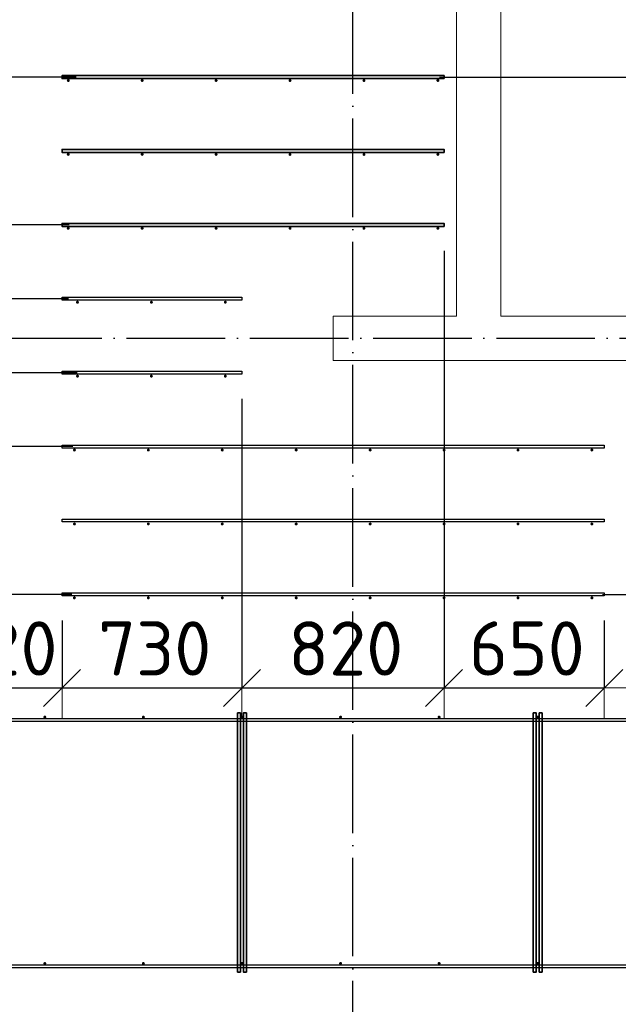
# Model space of a CAD drawing. Header units: millimetres. Extents: x -3725 to 93325, y -74170 to 82591.
# Tile 110 of 140: x 67048 to 69477, y 50636 to 54633. Entities that reach past the tile are written whole.
import ezdxf

# ---------------------------------------------------------------- set-up
doc = ezdxf.new("R2010")
doc.units = ezdxf.units.MM
doc.header["$PDMODE"] = 65
for name, pattern in [('______11', [500, 400, -50, 0, -50]), ('______3', [500, 400, -100]), ('______5', [1100, 800, -100, 100, -100])]:
    doc.linetypes.add(name, pattern=pattern)
for name, color, linetype, lineweight in [('Арм.стержн. Доп. арматура', 180, 'Continuous', 35), ('Балка_ общее', 7, '______3', 13), ('Размерная линия_ общее', 7, 'Continuous', 13), ('Стена_ общее', 7, 'Continuous', 35)]:
    doc.layers.add(name, color=color, linetype=linetype, lineweight=lineweight)
doc.layers.add('Арм.стержн. Фиксатор', color=7, linetype='Continuous', lineweight=35, true_color=0x501e0f)
doc.layers.add('Осевая линия_ общее', color=7, linetype='______5', lineweight=13, true_color=0xa0a0a0)
doc.styles.add('ISOCPEUR', font='ISOCPEUR')
doc.dimstyles.new('DIMSTYLE_3', dxfattribs={"dimtxt": 220, "dimasz": 250, "dimexe": 0, "dimexo": 0, "dimgap": 110, "dimtad": 2, "dimdec": 0, "dimrnd": 5, "dimzin": 12, "dimdsep": 46, "dimtxsty": 'ISOCPEUR', "dimblk1": 'ALL_ML_STRICH', "dimblk2": 'ALL_ML_STRICH', "dimsah": 1, "dimcen": 0, "dimclrd": 7, "dimclre": 256, "dimclrt": 7, "dimadec": 0, "dimazin": 0, "dimtfac": 1, "dimtdec": 0, "dimtix": 1, "dimtmove": 2, "dimatfit": 3, "dimfxl": 0, "dimtzin": 0, "dimlwd": 0, "dimlwe": -3, "dimarcsym": 0})
doc.dimstyles.new('DIMSTYLE_5', dxfattribs={"dimtxt": 220, "dimasz": 250, "dimexe": 0, "dimexo": 0, "dimgap": 110, "dimtad": 2, "dimdec": 0, "dimrnd": 5, "dimzin": 12, "dimdsep": 46, "dimtxsty": 'ISOCPEUR', "dimblk1": 'ALL_ML_STRICH', "dimblk2": 'ALL_ML_STRICH', "dimsah": 1, "dimcen": 0, "dimclrd": 7, "dimclre": 256, "dimclrt": 7, "dimadec": 0, "dimazin": 0, "dimtfac": 1, "dimtdec": 0, "dimtix": 1, "dimtmove": 2, "dimatfit": 3, "dimfxl": 0, "dimtvp": 1.2, "dimtzin": 0, "dimlwd": 0, "dimlwe": -3, "dimarcsym": 0})

# ---------------------------------------------------------------- blocks, each defined once
blk = doc.blocks.new('СЛОЖНЫЙ_ОБЪЕКТ_5')
at = {"layer": 'Осевая линия_ общее', "color": 253, "linetype": '______11', "lineweight": -3, "true_color": 0xa0a0a0, "transparency": 33554687}
for p, q in [((68400, 45830), (68400, 69510)), ((57980, 53340), (76830, 53340))]:
    blk.add_line(p, q, dxfattribs=at)
blk = doc.blocks.new('ALL_ML_STRICH')
at = {"color": 0, "linetype": 'ByBlock', "lineweight": -2}
for p, q in [((0, -0.5), (0, 0.5)), ((-0.3, -0.3), (0.3, 0.3)), ((-1, 0), (0.5, 0))]:
    blk.add_line(p, q, dxfattribs=at)
blk = doc.blocks.new('*D131')
at = {"layer": 'DEFPOINTS', "color": 7, "linetype": 'Continuous', "lineweight": 13, "transparency": 33554687}
for p in [(67220, 52294), (66700, 51950.7), (66700, 51920.7)]:
    blk.add_point(p, dxfattribs=at)
at = {"layer": 'Размерная линия_ общее', "color": 253, "linetype": 'Continuous', "lineweight": -2, "true_color": 0xa0a0a0, "transparency": 33554687}
for p, q in [((67220, 52194), (67220, 51920.7)), ((66700, 51920.7), (66700, 51920.7))]:
    blk.add_line(p, q, dxfattribs=at)
at = {"layer": 'Размерная линия_ общее', "color": 7, "linetype": 'Continuous', "lineweight": -2, "transparency": 33554687}
blk.add_line((66700, 51920.7), (67220, 51920.7), dxfattribs=at)
at = {"layer": 'Размерная линия_ общее', "color": 7, "linetype": 'Continuous', "lineweight": 13, "transparency": 33554687, "xscale": 250, "yscale": 250, "zscale": 250, "rotation": 180}
blk.add_blockref('ALL_ML_STRICH', (66700, 51920.7), dxfattribs=at)
at = {"layer": 'Размерная линия_ общее', "color": 7, "linetype": 'Continuous', "lineweight": 13, "transparency": 33554687, "xscale": 250, "yscale": 250, "zscale": 250}
blk.add_blockref('ALL_ML_STRICH', (67220, 51920.7), dxfattribs=at)
at = {"layer": 'Размерная линия_ общее', "color": 7, "linetype": 'Continuous', "lineweight": 13, "transparency": 33554687, "insert": (66971, 52080.7), "char_height": 220, "width": 660, "attachment_point": 5, "style": 'ISOCPEUR'}
blk.add_mtext('\\A1;{520}', dxfattribs=at)
blk = doc.blocks.new('*D132')
at = {"layer": 'DEFPOINTS', "color": 7, "linetype": 'Continuous', "lineweight": 13, "transparency": 33554687}
for p in [(67950, 53194), (67220, 52294), (67220, 51920.7)]:
    blk.add_point(p, dxfattribs=at)
at = {"layer": 'Размерная линия_ общее', "color": 253, "linetype": 'Continuous', "lineweight": -2, "true_color": 0xa0a0a0, "transparency": 33554687}
for p, q in [((67950, 53094), (67950, 51920.7)), ((67220, 52194), (67220, 51920.7))]:
    blk.add_line(p, q, dxfattribs=at)
at = {"layer": 'Размерная линия_ общее', "color": 7, "linetype": 'Continuous', "lineweight": -2, "transparency": 33554687}
blk.add_line((67220, 51920.7), (67950, 51920.7), dxfattribs=at)
at = {"layer": 'Размерная линия_ общее', "color": 7, "linetype": 'Continuous', "lineweight": 13, "transparency": 33554687, "xscale": 250, "yscale": 250, "zscale": 250, "rotation": 180}
blk.add_blockref('ALL_ML_STRICH', (67220, 51920.7), dxfattribs=at)
at = {"layer": 'Размерная линия_ общее', "color": 7, "linetype": 'Continuous', "lineweight": 13, "transparency": 33554687, "xscale": 250, "yscale": 250, "zscale": 250}
blk.add_blockref('ALL_ML_STRICH', (67950, 51920.7), dxfattribs=at)
at = {"layer": 'Размерная линия_ общее', "color": 7, "linetype": 'Continuous', "lineweight": 13, "transparency": 33554687, "insert": (67596, 52080.7), "char_height": 220, "width": 660, "attachment_point": 5, "style": 'ISOCPEUR'}
blk.add_mtext('\\A1;{730}', dxfattribs=at)
blk = doc.blocks.new('*D133')
at = {"layer": 'DEFPOINTS', "color": 7, "linetype": 'Continuous', "lineweight": 13, "transparency": 33554687}
for p in [(68770, 53794), (67950, 53194), (67950, 51920.7)]:
    blk.add_point(p, dxfattribs=at)
at = {"layer": 'Размерная линия_ общее', "color": 253, "linetype": 'Continuous', "lineweight": -2, "true_color": 0xa0a0a0, "transparency": 33554687}
for p, q in [((68770, 53694), (68770, 51920.7)), ((67950, 53094), (67950, 51920.7))]:
    blk.add_line(p, q, dxfattribs=at)
at = {"layer": 'Размерная линия_ общее', "color": 7, "linetype": 'Continuous', "lineweight": -2, "transparency": 33554687}
blk.add_line((67950, 51920.7), (68770, 51920.7), dxfattribs=at)
at = {"layer": 'Размерная линия_ общее', "color": 7, "linetype": 'Continuous', "lineweight": 13, "transparency": 33554687, "xscale": 250, "yscale": 250, "zscale": 250, "rotation": 180}
blk.add_blockref('ALL_ML_STRICH', (67950, 51920.7), dxfattribs=at)
at = {"layer": 'Размерная линия_ общее', "color": 7, "linetype": 'Continuous', "lineweight": 13, "transparency": 33554687, "xscale": 250, "yscale": 250, "zscale": 250}
blk.add_blockref('ALL_ML_STRICH', (68770, 51920.7), dxfattribs=at)
at = {"layer": 'Размерная линия_ общее', "color": 7, "linetype": 'Continuous', "lineweight": 13, "transparency": 33554687, "insert": (68371, 52080.7), "char_height": 220, "width": 660, "attachment_point": 5, "style": 'ISOCPEUR'}
blk.add_mtext('\\A1;{820}', dxfattribs=at)
blk = doc.blocks.new('*D134')
at = {"layer": 'DEFPOINTS', "color": 7, "linetype": 'Continuous', "lineweight": 13, "transparency": 33554687}
for p in [(68770, 53794), (69420, 52294), (68770, 51920.7)]:
    blk.add_point(p, dxfattribs=at)
at = {"layer": 'Размерная линия_ общее', "color": 253, "linetype": 'Continuous', "lineweight": -2, "true_color": 0xa0a0a0, "transparency": 33554687}
for p, q in [((68770, 53694), (68770, 51920.7)), ((69420, 52194), (69420, 51920.7))]:
    blk.add_line(p, q, dxfattribs=at)
at = {"layer": 'Размерная линия_ общее', "color": 7, "linetype": 'Continuous', "lineweight": -2, "transparency": 33554687}
blk.add_line((68770, 51920.7), (69420, 51920.7), dxfattribs=at)
at = {"layer": 'Размерная линия_ общее', "color": 7, "linetype": 'Continuous', "lineweight": 13, "transparency": 33554687, "xscale": 250, "yscale": 250, "zscale": 250, "rotation": 180}
blk.add_blockref('ALL_ML_STRICH', (68770, 51920.7), dxfattribs=at)
at = {"layer": 'Размерная линия_ общее', "color": 7, "linetype": 'Continuous', "lineweight": 13, "transparency": 33554687, "xscale": 250, "yscale": 250, "zscale": 250}
blk.add_blockref('ALL_ML_STRICH', (69420, 51920.7), dxfattribs=at)
at = {"layer": 'Размерная линия_ общее', "color": 7, "linetype": 'Continuous', "lineweight": 13, "transparency": 33554687, "insert": (69106, 52080.7), "char_height": 220, "width": 660, "attachment_point": 5, "style": 'ISOCPEUR'}
blk.add_mtext('\\A1;{650}', dxfattribs=at)
blk = doc.blocks.new('*D135')
at = {"layer": 'DEFPOINTS', "color": 7, "linetype": 'Continuous', "lineweight": 13, "transparency": 33554687}
for p in [(67363.5, 52900), (66565.8, 52300), (67360, 52300)]:
    blk.add_point(p, dxfattribs=at)
at = {"layer": 'Размерная линия_ общее', "color": 253, "linetype": 'Continuous', "lineweight": -2, "true_color": 0xa0a0a0, "transparency": 33554687}
for p, q in [((67263.5, 52900), (66565.8, 52900)), ((67260, 52300), (66565.8, 52300))]:
    blk.add_line(p, q, dxfattribs=at)
at = {"layer": 'Размерная линия_ общее', "color": 7, "linetype": 'Continuous', "lineweight": -2, "transparency": 33554687}
blk.add_line((66565.8, 52300), (66565.8, 52900), dxfattribs=at)
at = {"layer": 'Размерная линия_ общее', "color": 7, "linetype": 'Continuous', "lineweight": 13, "transparency": 33554687, "xscale": 250, "yscale": 250, "zscale": 250}
for p, rotation in [((66565.8, 52900), 90), ((66565.8, 52300), 270)]:
    blk.add_blockref('ALL_ML_STRICH', p, dxfattribs=dict(at, rotation=rotation))
at = {"layer": 'Размерная линия_ общее', "color": 7, "linetype": 'Continuous', "lineweight": 13, "transparency": 33554687, "insert": (66405.8, 52611), "char_height": 220, "width": 660, "attachment_point": 5, "rotation": 90, "style": 'ISOCPEUR'}
blk.add_mtext('\\A1;{600}', dxfattribs=at)
blk = doc.blocks.new('*D136')
at = {"layer": 'DEFPOINTS', "color": 7, "linetype": 'Continuous', "lineweight": 13, "transparency": 33554687}
for p in [(67381.4, 53200), (66565.8, 52900), (67363.5, 52900)]:
    blk.add_point(p, dxfattribs=at)
at = {"layer": 'Размерная линия_ общее', "color": 253, "linetype": 'Continuous', "lineweight": -2, "true_color": 0xa0a0a0, "transparency": 33554687}
for p, q in [((67281.4, 53200), (66565.8, 53200)), ((67263.5, 52900), (66565.8, 52900))]:
    blk.add_line(p, q, dxfattribs=at)
at = {"layer": 'Размерная линия_ общее', "color": 7, "linetype": 'Continuous', "lineweight": -2, "transparency": 33554687}
blk.add_line((66565.8, 52900), (66565.8, 53200), dxfattribs=at)
at = {"layer": 'Размерная линия_ общее', "color": 7, "linetype": 'Continuous', "lineweight": 13, "transparency": 33554687, "xscale": 250, "yscale": 250, "zscale": 250}
for p, rotation in [((66565.8, 53200), 90), ((66565.8, 52900), 270)]:
    blk.add_blockref('ALL_ML_STRICH', p, dxfattribs=dict(at, rotation=rotation))
at = {"layer": 'Размерная линия_ общее', "color": 7, "linetype": 'Continuous', "lineweight": 13, "transparency": 33554687, "insert": (66067, 52723.6), "char_height": 220, "width": 660, "attachment_point": 5, "rotation": 90, "style": 'ISOCPEUR'}
blk.add_mtext('\\A1;{300}', dxfattribs=at)
blk = doc.blocks.new('*D137')
at = {"layer": 'DEFPOINTS', "color": 7, "linetype": 'Continuous', "lineweight": 13, "transparency": 33554687}
for p in [(67345.7, 53500), (66565.8, 53200), (67381.4, 53200)]:
    blk.add_point(p, dxfattribs=at)
at = {"layer": 'Размерная линия_ общее', "color": 253, "linetype": 'Continuous', "lineweight": -2, "true_color": 0xa0a0a0, "transparency": 33554687}
for p, q in [((67245.7, 53500), (66565.8, 53500)), ((67281.4, 53200), (66565.8, 53200))]:
    blk.add_line(p, q, dxfattribs=at)
at = {"layer": 'Размерная линия_ общее', "color": 7, "linetype": 'Continuous', "lineweight": -2, "transparency": 33554687}
blk.add_line((66565.8, 53200), (66565.8, 53500), dxfattribs=at)
at = {"layer": 'Размерная линия_ общее', "color": 7, "linetype": 'Continuous', "lineweight": 13, "transparency": 33554687, "xscale": 250, "yscale": 250, "zscale": 250}
for p, rotation in [((66565.8, 53500), 90), ((66565.8, 53200), 270)]:
    blk.add_blockref('ALL_ML_STRICH', p, dxfattribs=dict(at, rotation=rotation))
at = {"layer": 'Размерная линия_ общее', "color": 7, "linetype": 'Continuous', "lineweight": 13, "transparency": 33554687, "insert": (65674.2, 53848.5), "char_height": 220, "width": 660, "attachment_point": 5, "rotation": 90, "style": 'ISOCPEUR'}
blk.add_mtext('\\A1;{300}', dxfattribs=at)
blk = doc.blocks.new('*D138')
at = {"layer": 'DEFPOINTS', "color": 7, "linetype": 'Continuous', "lineweight": 13, "transparency": 33554687}
for p in [(67349.2, 53800), (66565.8, 53500), (67345.7, 53500)]:
    blk.add_point(p, dxfattribs=at)
at = {"layer": 'Размерная линия_ общее', "color": 253, "linetype": 'Continuous', "lineweight": -2, "true_color": 0xa0a0a0, "transparency": 33554687}
for p, q in [((67249.2, 53800), (66565.8, 53800)), ((67245.7, 53500), (66565.8, 53500))]:
    blk.add_line(p, q, dxfattribs=at)
at = {"layer": 'Размерная линия_ общее', "color": 7, "linetype": 'Continuous', "lineweight": -2, "transparency": 33554687}
blk.add_line((66565.8, 53500), (66565.8, 53800), dxfattribs=at)
at = {"layer": 'Размерная линия_ общее', "color": 7, "linetype": 'Continuous', "lineweight": 13, "transparency": 33554687, "xscale": 250, "yscale": 250, "zscale": 250}
for p, rotation in [((66565.8, 53800), 90), ((66565.8, 53500), 270)]:
    blk.add_blockref('ALL_ML_STRICH', p, dxfattribs=dict(at, rotation=rotation))
at = {"layer": 'Размерная линия_ общее', "color": 7, "linetype": 'Continuous', "lineweight": 13, "transparency": 33554687, "insert": (66056.9, 54054.2), "char_height": 220, "width": 660, "attachment_point": 5, "rotation": 90, "style": 'ISOCPEUR'}
blk.add_mtext('\\A1;{300}', dxfattribs=at)
blk = doc.blocks.new('*D139')
at = {"layer": 'DEFPOINTS', "color": 7, "linetype": 'Continuous', "lineweight": 13, "transparency": 33554687}
for p in [(67377.8, 54400), (66565.8, 53800), (67349.2, 53800)]:
    blk.add_point(p, dxfattribs=at)
at = {"layer": 'Размерная линия_ общее', "color": 253, "linetype": 'Continuous', "lineweight": -2, "true_color": 0xa0a0a0, "transparency": 33554687}
for p, q in [((67277.8, 54400), (66565.8, 54400)), ((67249.2, 53800), (66565.8, 53800))]:
    blk.add_line(p, q, dxfattribs=at)
at = {"layer": 'Размерная линия_ общее', "color": 7, "linetype": 'Continuous', "lineweight": -2, "transparency": 33554687}
blk.add_line((66565.8, 53800), (66565.8, 54400), dxfattribs=at)
at = {"layer": 'Размерная линия_ общее', "color": 7, "linetype": 'Continuous', "lineweight": 13, "transparency": 33554687, "xscale": 250, "yscale": 250, "zscale": 250}
for p, rotation in [((66565.8, 54400), 90), ((66565.8, 53800), 270)]:
    blk.add_blockref('ALL_ML_STRICH', p, dxfattribs=dict(at, rotation=rotation))
at = {"layer": 'Размерная линия_ общее', "color": 7, "linetype": 'Continuous', "lineweight": 13, "transparency": 33554687, "insert": (66405.8, 54111), "char_height": 220, "width": 660, "attachment_point": 5, "rotation": 90, "style": 'ISOCPEUR'}
blk.add_mtext('\\A1;{600}', dxfattribs=at)
blk = doc.blocks.new('*D140')
at = {"layer": 'DEFPOINTS', "color": 7, "linetype": 'Continuous', "lineweight": 13, "transparency": 33554687}
for p in [(68651, 54400), (69312.8, 52300), (69916.4, 52300)]:
    blk.add_point(p, dxfattribs=at)
at = {"layer": 'Размерная линия_ общее', "color": 253, "linetype": 'Continuous', "lineweight": -2, "true_color": 0xa0a0a0, "transparency": 33554687}
for p, q in [((68751, 54400), (69916.4, 54400)), ((69412.8, 52300), (69916.4, 52300))]:
    blk.add_line(p, q, dxfattribs=at)
at = {"layer": 'Размерная линия_ общее', "color": 7, "linetype": 'Continuous', "lineweight": -2, "transparency": 33554687}
blk.add_line((69916.4, 52300), (69916.4, 54400), dxfattribs=at)
at = {"layer": 'Размерная линия_ общее', "color": 7, "linetype": 'Continuous', "lineweight": 13, "transparency": 33554687, "xscale": 250, "yscale": 250, "zscale": 250}
for p, rotation in [((69916.4, 54400), 90), ((69916.4, 52300), 270)]:
    blk.add_blockref('ALL_ML_STRICH', p, dxfattribs=dict(at, rotation=rotation))
at = {"layer": 'Размерная линия_ общее', "color": 7, "linetype": 'Continuous', "lineweight": 13, "transparency": 33554687, "insert": (69646.4, 52613), "char_height": 220, "width": 11, "attachment_point": 1, "rotation": 90, "line_spacing_factor": 0.60241, "style": 'ISOCPEUR'}
blk.add_mtext('7х300=2100', dxfattribs=at)

msp = doc.modelspace()

# ---------------------------------------------------------------- hatches: boundary and pattern name
at = {"layer": 'Арм.стержн. Доп. арматура', "linetype": 'Continuous', "lineweight": 35, "transparency": 33554687}
for points in [[(67251, 54386), (67250.5, 54388.3), (67249.2, 54390.2), (67247.3, 54391.5), (67245, 54392), (67242.7, 54391.5), (67240.8, 54390.2), (67239.5, 54388.3), (67239, 54386), (67239.5, 54383.7), (67240.8, 54381.8), (67242.7, 54380.5), (67245, 54380), (67247.3, 54380.5), (67249.2, 54381.8), (67250.5, 54383.7)], [(67551, 54386), (67550.5, 54388.3), (67549.2, 54390.2), (67547.3, 54391.5), (67545, 54392), (67542.7, 54391.5), (67540.8, 54390.2), (67539.5, 54388.3), (67539, 54386), (67539.5, 54383.7), (67540.8, 54381.8), (67542.7, 54380.5), (67545, 54380), (67547.3, 54380.5), (67549.2, 54381.8), (67550.5, 54383.7)], [(67851, 54386), (67850.5, 54388.3), (67849.2, 54390.2), (67847.3, 54391.5), (67845, 54392), (67842.7, 54391.5), (67840.8, 54390.2), (67839.5, 54388.3), (67839, 54386), (67839.5, 54383.7), (67840.8, 54381.8), (67842.7, 54380.5), (67845, 54380), (67847.3, 54380.5), (67849.2, 54381.8), (67850.5, 54383.7)], [(68151, 54386), (68150.5, 54388.3), (68149.2, 54390.2), (68147.3, 54391.5), (68145, 54392), (68142.7, 54391.5), (68140.8, 54390.2), (68139.5, 54388.3), (68139, 54386), (68139.5, 54383.7), (68140.8, 54381.8), (68142.7, 54380.5), (68145, 54380), (68147.3, 54380.5), (68149.2, 54381.8), (68150.5, 54383.7)], [(68451, 54386), (68450.5, 54388.3), (68449.2, 54390.2), (68447.3, 54391.5), (68445, 54392), (68442.7, 54391.5), (68440.8, 54390.2), (68439.5, 54388.3), (68439, 54386), (68439.5, 54383.7), (68440.8, 54381.8), (68442.7, 54380.5), (68445, 54380), (68447.3, 54380.5), (68449.2, 54381.8), (68450.5, 54383.7)], [(68751, 54386), (68750.5, 54388.3), (68749.2, 54390.2), (68747.3, 54391.5), (68745, 54392), (68742.7, 54391.5), (68740.8, 54390.2), (68739.5, 54388.3), (68739, 54386), (68739.5, 54383.7), (68740.8, 54381.8), (68742.7, 54380.5), (68745, 54380), (68747.3, 54380.5), (68749.2, 54381.8), (68750.5, 54383.7)], [(67251, 54086), (67250.5, 54088.3), (67249.2, 54090.2), (67247.3, 54091.5), (67245, 54092), (67242.7, 54091.5), (67240.8, 54090.2), (67239.5, 54088.3), (67239, 54086), (67239.5, 54083.7), (67240.8, 54081.8), (67242.7, 54080.5), (67245, 54080), (67247.3, 54080.5), (67249.2, 54081.8), (67250.5, 54083.7)], [(67551, 54086), (67550.5, 54088.3), (67549.2, 54090.2), (67547.3, 54091.5), (67545, 54092), (67542.7, 54091.5), (67540.8, 54090.2), (67539.5, 54088.3), (67539, 54086), (67539.5, 54083.7), (67540.8, 54081.8), (67542.7, 54080.5), (67545, 54080), (67547.3, 54080.5), (67549.2, 54081.8), (67550.5, 54083.7)], [(67851, 54086), (67850.5, 54088.3), (67849.2, 54090.2), (67847.3, 54091.5), (67845, 54092), (67842.7, 54091.5), (67840.8, 54090.2), (67839.5, 54088.3), (67839, 54086), (67839.5, 54083.7), (67840.8, 54081.8), (67842.7, 54080.5), (67845, 54080), (67847.3, 54080.5), (67849.2, 54081.8), (67850.5, 54083.7)], [(68151, 54086), (68150.5, 54088.3), (68149.2, 54090.2), (68147.3, 54091.5), (68145, 54092), (68142.7, 54091.5), (68140.8, 54090.2), (68139.5, 54088.3), (68139, 54086), (68139.5, 54083.7), (68140.8, 54081.8), (68142.7, 54080.5), (68145, 54080), (68147.3, 54080.5), (68149.2, 54081.8), (68150.5, 54083.7)], [(68451, 54086), (68450.5, 54088.3), (68449.2, 54090.2), (68447.3, 54091.5), (68445, 54092), (68442.7, 54091.5), (68440.8, 54090.2), (68439.5, 54088.3), (68439, 54086), (68439.5, 54083.7), (68440.8, 54081.8), (68442.7, 54080.5), (68445, 54080), (68447.3, 54080.5), (68449.2, 54081.8), (68450.5, 54083.7)], [(68751, 54086), (68750.5, 54088.3), (68749.2, 54090.2), (68747.3, 54091.5), (68745, 54092), (68742.7, 54091.5), (68740.8, 54090.2), (68739.5, 54088.3), (68739, 54086), (68739.5, 54083.7), (68740.8, 54081.8), (68742.7, 54080.5), (68745, 54080), (68747.3, 54080.5), (68749.2, 54081.8), (68750.5, 54083.7)], [(67251, 53786), (67250.5, 53788.3), (67249.2, 53790.2), (67247.3, 53791.5), (67245, 53792), (67242.7, 53791.5), (67240.8, 53790.2), (67239.5, 53788.3), (67239, 53786), (67239.5, 53783.7), (67240.8, 53781.8), (67242.7, 53780.5), (67245, 53780), (67247.3, 53780.5), (67249.2, 53781.8), (67250.5, 53783.7)], [(67551, 53786), (67550.5, 53788.3), (67549.2, 53790.2), (67547.3, 53791.5), (67545, 53792), (67542.7, 53791.5), (67540.8, 53790.2), (67539.5, 53788.3), (67539, 53786), (67539.5, 53783.7), (67540.8, 53781.8), (67542.7, 53780.5), (67545, 53780), (67547.3, 53780.5), (67549.2, 53781.8), (67550.5, 53783.7)], [(67851, 53786), (67850.5, 53788.3), (67849.2, 53790.2), (67847.3, 53791.5), (67845, 53792), (67842.7, 53791.5), (67840.8, 53790.2), (67839.5, 53788.3), (67839, 53786), (67839.5, 53783.7), (67840.8, 53781.8), (67842.7, 53780.5), (67845, 53780), (67847.3, 53780.5), (67849.2, 53781.8), (67850.5, 53783.7)], [(68151, 53786), (68150.5, 53788.3), (68149.2, 53790.2), (68147.3, 53791.5), (68145, 53792), (68142.7, 53791.5), (68140.8, 53790.2), (68139.5, 53788.3), (68139, 53786), (68139.5, 53783.7), (68140.8, 53781.8), (68142.7, 53780.5), (68145, 53780), (68147.3, 53780.5), (68149.2, 53781.8), (68150.5, 53783.7)], [(68451, 53786), (68450.5, 53788.3), (68449.2, 53790.2), (68447.3, 53791.5), (68445, 53792), (68442.7, 53791.5), (68440.8, 53790.2), (68439.5, 53788.3), (68439, 53786), (68439.5, 53783.7), (68440.8, 53781.8), (68442.7, 53780.5), (68445, 53780), (68447.3, 53780.5), (68449.2, 53781.8), (68450.5, 53783.7)], [(68751, 53786), (68750.5, 53788.3), (68749.2, 53790.2), (68747.3, 53791.5), (68745, 53792), (68742.7, 53791.5), (68740.8, 53790.2), (68739.5, 53788.3), (68739, 53786), (68739.5, 53783.7), (68740.8, 53781.8), (68742.7, 53780.5), (68745, 53780), (68747.3, 53780.5), (68749.2, 53781.8), (68750.5, 53783.7)], [(67288.5, 53486), (67288, 53488.3), (67286.7, 53490.2), (67284.8, 53491.5), (67282.5, 53492), (67280.2, 53491.5), (67278.3, 53490.2), (67277, 53488.3), (67276.5, 53486), (67277, 53483.7), (67278.3, 53481.8), (67280.2, 53480.5), (67282.5, 53480), (67284.8, 53480.5), (67286.7, 53481.8), (67288, 53483.7)], [(67588.5, 53486), (67588, 53488.3), (67586.7, 53490.2), (67584.8, 53491.5), (67582.5, 53492), (67580.2, 53491.5), (67578.3, 53490.2), (67577, 53488.3), (67576.5, 53486), (67577, 53483.7), (67578.3, 53481.8), (67580.2, 53480.5), (67582.5, 53480), (67584.8, 53480.5), (67586.7, 53481.8), (67588, 53483.7)], [(67888.5, 53486), (67888, 53488.3), (67886.7, 53490.2), (67884.8, 53491.5), (67882.5, 53492), (67880.2, 53491.5), (67878.3, 53490.2), (67877, 53488.3), (67876.5, 53486), (67877, 53483.7), (67878.3, 53481.8), (67880.2, 53480.5), (67882.5, 53480), (67884.8, 53480.5), (67886.7, 53481.8), (67888, 53483.7)], [(67288.5, 53186), (67288, 53188.3), (67286.7, 53190.2), (67284.8, 53191.5), (67282.5, 53192), (67280.2, 53191.5), (67278.3, 53190.2), (67277, 53188.3), (67276.5, 53186), (67277, 53183.7), (67278.3, 53181.8), (67280.2, 53180.5), (67282.5, 53180), (67284.8, 53180.5), (67286.7, 53181.8), (67288, 53183.7)], [(67588.5, 53186), (67588, 53188.3), (67586.7, 53190.2), (67584.8, 53191.5), (67582.5, 53192), (67580.2, 53191.5), (67578.3, 53190.2), (67577, 53188.3), (67576.5, 53186), (67577, 53183.7), (67578.3, 53181.8), (67580.2, 53180.5), (67582.5, 53180), (67584.8, 53180.5), (67586.7, 53181.8), (67588, 53183.7)], [(67888.5, 53186), (67888, 53188.3), (67886.7, 53190.2), (67884.8, 53191.5), (67882.5, 53192), (67880.2, 53191.5), (67878.3, 53190.2), (67877, 53188.3), (67876.5, 53186), (67877, 53183.7), (67878.3, 53181.8), (67880.2, 53180.5), (67882.5, 53180), (67884.8, 53180.5), (67886.7, 53181.8), (67888, 53183.7)], [(67276, 52886), (67275.5, 52888.3), (67274.2, 52890.2), (67272.3, 52891.5), (67270, 52892), (67267.7, 52891.5), (67265.8, 52890.2), (67264.5, 52888.3), (67264, 52886), (67264.5, 52883.7), (67265.8, 52881.8), (67267.7, 52880.5), (67270, 52880), (67272.3, 52880.5), (67274.2, 52881.8), (67275.5, 52883.7)], [(67576, 52886), (67575.5, 52888.3), (67574.2, 52890.2), (67572.3, 52891.5), (67570, 52892), (67567.7, 52891.5), (67565.8, 52890.2), (67564.5, 52888.3), (67564, 52886), (67564.5, 52883.7), (67565.8, 52881.8), (67567.7, 52880.5), (67570, 52880), (67572.3, 52880.5), (67574.2, 52881.8), (67575.5, 52883.7)], [(67876, 52886), (67875.5, 52888.3), (67874.2, 52890.2), (67872.3, 52891.5), (67870, 52892), (67867.7, 52891.5), (67865.8, 52890.2), (67864.5, 52888.3), (67864, 52886), (67864.5, 52883.7), (67865.8, 52881.8), (67867.7, 52880.5), (67870, 52880), (67872.3, 52880.5), (67874.2, 52881.8), (67875.5, 52883.7)], [(68176, 52886), (68175.5, 52888.3), (68174.2, 52890.2), (68172.3, 52891.5), (68170, 52892), (68167.7, 52891.5), (68165.8, 52890.2), (68164.5, 52888.3), (68164, 52886), (68164.5, 52883.7), (68165.8, 52881.8), (68167.7, 52880.5), (68170, 52880), (68172.3, 52880.5), (68174.2, 52881.8), (68175.5, 52883.7)], [(68476, 52886), (68475.5, 52888.3), (68474.2, 52890.2), (68472.3, 52891.5), (68470, 52892), (68467.7, 52891.5), (68465.8, 52890.2), (68464.5, 52888.3), (68464, 52886), (68464.5, 52883.7), (68465.8, 52881.8), (68467.7, 52880.5), (68470, 52880), (68472.3, 52880.5), (68474.2, 52881.8), (68475.5, 52883.7)], [(68776, 52886), (68775.5, 52888.3), (68774.2, 52890.2), (68772.3, 52891.5), (68770, 52892), (68767.7, 52891.5), (68765.8, 52890.2), (68764.5, 52888.3), (68764, 52886), (68764.5, 52883.7), (68765.8, 52881.8), (68767.7, 52880.5), (68770, 52880), (68772.3, 52880.5), (68774.2, 52881.8), (68775.5, 52883.7)], [(69076, 52886), (69075.5, 52888.3), (69074.2, 52890.2), (69072.3, 52891.5), (69070, 52892), (69067.7, 52891.5), (69065.8, 52890.2), (69064.5, 52888.3), (69064, 52886), (69064.5, 52883.7), (69065.8, 52881.8), (69067.7, 52880.5), (69070, 52880), (69072.3, 52880.5), (69074.2, 52881.8), (69075.5, 52883.7)], [(69376, 52886), (69375.5, 52888.3), (69374.2, 52890.2), (69372.3, 52891.5), (69370, 52892), (69367.7, 52891.5), (69365.8, 52890.2), (69364.5, 52888.3), (69364, 52886), (69364.5, 52883.7), (69365.8, 52881.8), (69367.7, 52880.5), (69370, 52880), (69372.3, 52880.5), (69374.2, 52881.8), (69375.5, 52883.7)], [(67276, 52586), (67275.5, 52588.3), (67274.2, 52590.2), (67272.3, 52591.5), (67270, 52592), (67267.7, 52591.5), (67265.8, 52590.2), (67264.5, 52588.3), (67264, 52586), (67264.5, 52583.7), (67265.8, 52581.8), (67267.7, 52580.5), (67270, 52580), (67272.3, 52580.5), (67274.2, 52581.8), (67275.5, 52583.7)], [(67576, 52586), (67575.5, 52588.3), (67574.2, 52590.2), (67572.3, 52591.5), (67570, 52592), (67567.7, 52591.5), (67565.8, 52590.2), (67564.5, 52588.3), (67564, 52586), (67564.5, 52583.7), (67565.8, 52581.8), (67567.7, 52580.5), (67570, 52580), (67572.3, 52580.5), (67574.2, 52581.8), (67575.5, 52583.7)], [(67876, 52586), (67875.5, 52588.3), (67874.2, 52590.2), (67872.3, 52591.5), (67870, 52592), (67867.7, 52591.5), (67865.8, 52590.2), (67864.5, 52588.3), (67864, 52586), (67864.5, 52583.7), (67865.8, 52581.8), (67867.7, 52580.5), (67870, 52580), (67872.3, 52580.5), (67874.2, 52581.8), (67875.5, 52583.7)], [(68176, 52586), (68175.5, 52588.3), (68174.2, 52590.2), (68172.3, 52591.5), (68170, 52592), (68167.7, 52591.5), (68165.8, 52590.2), (68164.5, 52588.3), (68164, 52586), (68164.5, 52583.7), (68165.8, 52581.8), (68167.7, 52580.5), (68170, 52580), (68172.3, 52580.5), (68174.2, 52581.8), (68175.5, 52583.7)], [(68476, 52586), (68475.5, 52588.3), (68474.2, 52590.2), (68472.3, 52591.5), (68470, 52592), (68467.7, 52591.5), (68465.8, 52590.2), (68464.5, 52588.3), (68464, 52586), (68464.5, 52583.7), (68465.8, 52581.8), (68467.7, 52580.5), (68470, 52580), (68472.3, 52580.5), (68474.2, 52581.8), (68475.5, 52583.7)], [(68776, 52586), (68775.5, 52588.3), (68774.2, 52590.2), (68772.3, 52591.5), (68770, 52592), (68767.7, 52591.5), (68765.8, 52590.2), (68764.5, 52588.3), (68764, 52586), (68764.5, 52583.7), (68765.8, 52581.8), (68767.7, 52580.5), (68770, 52580), (68772.3, 52580.5), (68774.2, 52581.8), (68775.5, 52583.7)], [(69076, 52586), (69075.5, 52588.3), (69074.2, 52590.2), (69072.3, 52591.5), (69070, 52592), (69067.7, 52591.5), (69065.8, 52590.2), (69064.5, 52588.3), (69064, 52586), (69064.5, 52583.7), (69065.8, 52581.8), (69067.7, 52580.5), (69070, 52580), (69072.3, 52580.5), (69074.2, 52581.8), (69075.5, 52583.7)], [(69376, 52586), (69375.5, 52588.3), (69374.2, 52590.2), (69372.3, 52591.5), (69370, 52592), (69367.7, 52591.5), (69365.8, 52590.2), (69364.5, 52588.3), (69364, 52586), (69364.5, 52583.7), (69365.8, 52581.8), (69367.7, 52580.5), (69370, 52580), (69372.3, 52580.5), (69374.2, 52581.8), (69375.5, 52583.7)], [(67276, 52286), (67275.5, 52288.3), (67274.2, 52290.2), (67272.3, 52291.5), (67270, 52292), (67267.7, 52291.5), (67265.8, 52290.2), (67264.5, 52288.3), (67264, 52286), (67264.5, 52283.7), (67265.8, 52281.8), (67267.7, 52280.5), (67270, 52280), (67272.3, 52280.5), (67274.2, 52281.8), (67275.5, 52283.7)], [(67576, 52286), (67575.5, 52288.3), (67574.2, 52290.2), (67572.3, 52291.5), (67570, 52292), (67567.7, 52291.5), (67565.8, 52290.2), (67564.5, 52288.3), (67564, 52286), (67564.5, 52283.7), (67565.8, 52281.8), (67567.7, 52280.5), (67570, 52280), (67572.3, 52280.5), (67574.2, 52281.8), (67575.5, 52283.7)], [(67876, 52286), (67875.5, 52288.3), (67874.2, 52290.2), (67872.3, 52291.5), (67870, 52292), (67867.7, 52291.5), (67865.8, 52290.2), (67864.5, 52288.3), (67864, 52286), (67864.5, 52283.7), (67865.8, 52281.8), (67867.7, 52280.5), (67870, 52280), (67872.3, 52280.5), (67874.2, 52281.8), (67875.5, 52283.7)], [(68176, 52286), (68175.5, 52288.3), (68174.2, 52290.2), (68172.3, 52291.5), (68170, 52292), (68167.7, 52291.5), (68165.8, 52290.2), (68164.5, 52288.3), (68164, 52286), (68164.5, 52283.7), (68165.8, 52281.8), (68167.7, 52280.5), (68170, 52280), (68172.3, 52280.5), (68174.2, 52281.8), (68175.5, 52283.7)], [(68476, 52286), (68475.5, 52288.3), (68474.2, 52290.2), (68472.3, 52291.5), (68470, 52292), (68467.7, 52291.5), (68465.8, 52290.2), (68464.5, 52288.3), (68464, 52286), (68464.5, 52283.7), (68465.8, 52281.8), (68467.7, 52280.5), (68470, 52280), (68472.3, 52280.5), (68474.2, 52281.8), (68475.5, 52283.7)], [(68776, 52286), (68775.5, 52288.3), (68774.2, 52290.2), (68772.3, 52291.5), (68770, 52292), (68767.7, 52291.5), (68765.8, 52290.2), (68764.5, 52288.3), (68764, 52286), (68764.5, 52283.7), (68765.8, 52281.8), (68767.7, 52280.5), (68770, 52280), (68772.3, 52280.5), (68774.2, 52281.8), (68775.5, 52283.7)], [(69076, 52286), (69075.5, 52288.3), (69074.2, 52290.2), (69072.3, 52291.5), (69070, 52292), (69067.7, 52291.5), (69065.8, 52290.2), (69064.5, 52288.3), (69064, 52286), (69064.5, 52283.7), (69065.8, 52281.8), (69067.7, 52280.5), (69070, 52280), (69072.3, 52280.5), (69074.2, 52281.8), (69075.5, 52283.7)], [(69376, 52286), (69375.5, 52288.3), (69374.2, 52290.2), (69372.3, 52291.5), (69370, 52292), (69367.7, 52291.5), (69365.8, 52290.2), (69364.5, 52288.3), (69364, 52286), (69364.5, 52283.7), (69365.8, 52281.8), (69367.7, 52280.5), (69370, 52280), (69372.3, 52280.5), (69374.2, 52281.8), (69375.5, 52283.7)]]:
    msp.add_hatch(color=34, dxfattribs=at).paths.add_polyline_path(points)
at = {"layer": 'Арм.стержн. Фиксатор', "linetype": 'Continuous', "lineweight": 35, "transparency": 33554687}
for points in [[(67156, 51802), (67155.5, 51804.3), (67154.2, 51806.2), (67152.3, 51807.5), (67150, 51808), (67147.7, 51807.5), (67145.8, 51806.2), (67144.5, 51804.3), (67144, 51802), (67144.5, 51799.7), (67145.8, 51797.8), (67147.7, 51796.5), (67150, 51796), (67152.3, 51796.5), (67154.2, 51797.8), (67155.5, 51799.7)], [(67556, 51802), (67555.5, 51804.3), (67554.2, 51806.2), (67552.3, 51807.5), (67550, 51808), (67547.7, 51807.5), (67545.8, 51806.2), (67544.5, 51804.3), (67544, 51802), (67544.5, 51799.7), (67545.8, 51797.8), (67547.7, 51796.5), (67550, 51796), (67552.3, 51796.5), (67554.2, 51797.8), (67555.5, 51799.7)], [(67956, 51802), (67955.5, 51804.3), (67954.2, 51806.2), (67952.3, 51807.5), (67950, 51808), (67947.7, 51807.5), (67945.8, 51806.2), (67944.5, 51804.3), (67944, 51802), (67944.5, 51799.7), (67945.8, 51797.8), (67947.7, 51796.5), (67950, 51796), (67952.3, 51796.5), (67954.2, 51797.8), (67955.5, 51799.7)], [(68356, 51802), (68355.5, 51804.3), (68354.2, 51806.2), (68352.3, 51807.5), (68350, 51808), (68347.7, 51807.5), (68345.8, 51806.2), (68344.5, 51804.3), (68344, 51802), (68344.5, 51799.7), (68345.8, 51797.8), (68347.7, 51796.5), (68350, 51796), (68352.3, 51796.5), (68354.2, 51797.8), (68355.5, 51799.7)], [(68756, 51802), (68755.5, 51804.3), (68754.2, 51806.2), (68752.3, 51807.5), (68750, 51808), (68747.7, 51807.5), (68745.8, 51806.2), (68744.5, 51804.3), (68744, 51802), (68744.5, 51799.7), (68745.8, 51797.8), (68747.7, 51796.5), (68750, 51796), (68752.3, 51796.5), (68754.2, 51797.8), (68755.5, 51799.7)], [(69156, 51802), (69155.5, 51804.3), (69154.2, 51806.2), (69152.3, 51807.5), (69150, 51808), (69147.7, 51807.5), (69145.8, 51806.2), (69144.5, 51804.3), (69144, 51802), (69144.5, 51799.7), (69145.8, 51797.8), (69147.7, 51796.5), (69150, 51796), (69152.3, 51796.5), (69154.2, 51797.8), (69155.5, 51799.7)], [(67156, 50802), (67155.5, 50804.3), (67154.2, 50806.2), (67152.3, 50807.5), (67150, 50808), (67147.7, 50807.5), (67145.8, 50806.2), (67144.5, 50804.3), (67144, 50802), (67144.5, 50799.7), (67145.8, 50797.8), (67147.7, 50796.5), (67150, 50796), (67152.3, 50796.5), (67154.2, 50797.8), (67155.5, 50799.7)], [(67556, 50802), (67555.5, 50804.3), (67554.2, 50806.2), (67552.3, 50807.5), (67550, 50808), (67547.7, 50807.5), (67545.8, 50806.2), (67544.5, 50804.3), (67544, 50802), (67544.5, 50799.7), (67545.8, 50797.8), (67547.7, 50796.5), (67550, 50796), (67552.3, 50796.5), (67554.2, 50797.8), (67555.5, 50799.7)], [(67956, 50802), (67955.5, 50804.3), (67954.2, 50806.2), (67952.3, 50807.5), (67950, 50808), (67947.7, 50807.5), (67945.8, 50806.2), (67944.5, 50804.3), (67944, 50802), (67944.5, 50799.7), (67945.8, 50797.8), (67947.7, 50796.5), (67950, 50796), (67952.3, 50796.5), (67954.2, 50797.8), (67955.5, 50799.7)], [(68356, 50802), (68355.5, 50804.3), (68354.2, 50806.2), (68352.3, 50807.5), (68350, 50808), (68347.7, 50807.5), (68345.8, 50806.2), (68344.5, 50804.3), (68344, 50802), (68344.5, 50799.7), (68345.8, 50797.8), (68347.7, 50796.5), (68350, 50796), (68352.3, 50796.5), (68354.2, 50797.8), (68355.5, 50799.7)], [(68756, 50802), (68755.5, 50804.3), (68754.2, 50806.2), (68752.3, 50807.5), (68750, 50808), (68747.7, 50807.5), (68745.8, 50806.2), (68744.5, 50804.3), (68744, 50802), (68744.5, 50799.7), (68745.8, 50797.8), (68747.7, 50796.5), (68750, 50796), (68752.3, 50796.5), (68754.2, 50797.8), (68755.5, 50799.7)], [(69156, 50802), (69155.5, 50804.3), (69154.2, 50806.2), (69152.3, 50807.5), (69150, 50808), (69147.7, 50807.5), (69145.8, 50806.2), (69144.5, 50804.3), (69144, 50802), (69144.5, 50799.7), (69145.8, 50797.8), (69147.7, 50796.5), (69150, 50796), (69152.3, 50796.5), (69154.2, 50797.8), (69155.5, 50799.7)]]:
    msp.add_hatch(color=34, dxfattribs=at).paths.add_polyline_path(points)

# ---------------------------------------------------------------- linework, layer by layer
at = {"layer": 'Арм.стержн. Доп. арматура', "color": 34, "linetype": 'Continuous', "lineweight": 35, "transparency": 33554687}
for points in [[(68770, 54394), (67220, 54394), (67220, 54406), (68770, 54406), (68770, 54394)], [(68770, 54394), (67220, 54394), (67220, 54406), (68770, 54406), (68770, 54394)], [(68770, 54094), (67220, 54094), (67220, 54106), (68770, 54106), (68770, 54094)], [(68770, 54094), (67220, 54094), (67220, 54106), (68770, 54106), (68770, 54094)], [(68770, 53794), (67220, 53794), (67220, 53806), (68770, 53806), (68770, 53794)], [(68770, 53794), (67220, 53794), (67220, 53806), (68770, 53806), (68770, 53794)]]:
    msp.add_lwpolyline(points, dxfattribs=at)
at = {"layer": 'Арм.стержн. Доп. арматура', "color": 34, "linetype": 'Continuous', "lineweight": 25, "transparency": 33554687}
for points in [[(67950, 53494), (67220, 53494), (67220, 53506), (67950, 53506), (67950, 53494)], [(67950, 53494), (67220, 53494), (67220, 53506), (67950, 53506), (67950, 53494)], [(67950, 53194), (67220, 53194), (67220, 53206), (67950, 53206), (67950, 53194)], [(67950, 53194), (67220, 53194), (67220, 53206), (67950, 53206), (67950, 53194)], [(69420, 52894), (67220, 52894), (67220, 52906), (69420, 52906), (69420, 52894)], [(69420, 52894), (67220, 52894), (67220, 52906), (69420, 52906), (69420, 52894)], [(69420, 52594), (67220, 52594), (67220, 52606), (69420, 52606), (69420, 52594)], [(69420, 52594), (67220, 52594), (67220, 52606), (69420, 52606), (69420, 52594)], [(69420, 52294), (67220, 52294), (67220, 52306), (69420, 52306), (69420, 52294)], [(69420, 52294), (67220, 52294), (67220, 52306), (69420, 52306), (69420, 52294)]]:
    msp.add_lwpolyline(points, dxfattribs=at)
at = {"layer": 'Арм.стержн. Фиксатор', "color": 34, "linetype": 'Continuous', "lineweight": 25, "transparency": 33554687}
for points in [[(62289.5, 51796), (74470, 51796), (74470, 51784), (62289.5, 51784), (62289.5, 51796)], [(62289.5, 51796), (74470, 51796), (74470, 51784), (62289.5, 51784), (62289.5, 51796)], [(62289.5, 50796), (74470, 50796), (74470, 50784), (62289.5, 50784), (62289.5, 50796)], [(62289.5, 50796), (74470, 50796), (74470, 50784), (62289.5, 50784), (62289.5, 50796)]]:
    msp.add_lwpolyline(points, dxfattribs=at)
at = {"layer": 'Арм.стержн. Фиксатор', "color": 34, "linetype": 'Continuous', "lineweight": 35, "transparency": 33554687}
for points in [[(67932, 50767.1), (67932, 51819.2), (67944, 51819.2), (67944, 50767.1), (67932, 50767.1)], [(67968, 51818.9), (67968, 50766.9), (67956, 50766.9), (67956, 51818.9), (67968, 51818.9)], [(69132, 50767.1), (69132, 51819.2), (69144, 51819.2), (69144, 50767.1), (69132, 50767.1)], [(69168, 51818.9), (69168, 50766.9), (69156, 50766.9), (69156, 51818.9), (69168, 51818.9)]]:
    msp.add_lwpolyline(points, dxfattribs=at)
at = {"layer": 'Стена_ общее', "color": 7, "linetype": 'Continuous', "lineweight": 18, "transparency": 33554687}
for p, q in [((68820, 53430), (68820, 55960)), ((68820, 53430), (68820, 55960)), ((69000, 54725), (69000, 53430)), ((69000, 54725), (69000, 53430)), ((68320, 53250), (68320, 53430)), ((68320, 53430), (68820, 53430)), ((68320, 53250), (68320, 53430)), ((68320, 53430), (68820, 53430)), ((69000, 53430), (70745, 53430)), ((69000, 53430), (70745, 53430)), ((70745, 53250), (68320, 53250)), ((70745, 53250), (68320, 53250))]:
    msp.add_line(p, q, dxfattribs=at)

# ---------------------------------------------------------------- block references
at = {"layer": 'Балка_ общее', "color": 7, "linetype": 'Continuous', "lineweight": 13, "transparency": 33554687}
msp.add_blockref('СЛОЖНЫЙ_ОБЪЕКТ_5', (0, 0), dxfattribs=at)

# ---------------------------------------------------------------- dimensions: what is measured, and where the dimension line sits
at = {"layer": 'Размерная линия_ общее', "color": 7, "linetype": 'Continuous', "lineweight": 13, "transparency": 33554687}
for base, p1, p2, picture, middle in [((66565.8, 54400), (67249.2, 53800), (67277.8, 54400), '*D139', (66405.8, 54111)), ((66565.8, 53800), (67245.7, 53500), (67249.2, 53800), '*D138', (66056.9, 54054.2)), ((66565.8, 53500), (67281.4, 53200), (67245.7, 53500), '*D137', (65674.2, 53848.5)), ((66565.8, 53200), (67263.5, 52900), (67281.4, 53200), '*D136', (66067, 52723.6)), ((66565.8, 52900), (67260, 52300), (67263.5, 52900), '*D135', (66405.8, 52611))]:
    dim = msp.add_linear_dim(base=base, p1=p1, p2=p2, angle=90, dimstyle='DIMSTYLE_5', override={"dimpost": '<>', "dimclrd": 7, "dimclre": 253, "dimclrt": 7, "dimlwd": 0, "dimlwe": 65533}, dxfattribs=at)
    dim.commit()
    dim.dimension.update_dxf_attribs({"geometry": picture, "text_midpoint": middle, "dimtype": 160})
dim = msp.add_linear_dim(base=(69916.4, 54400), p1=(69412.8, 52300), p2=(68751, 54400), angle=90, text='7х300=2100', dimstyle='DIMSTYLE_3', override={"dimpost": '<>', "dimclrd": 7, "dimclre": 253, "dimclrt": 7, "dimlwd": 0, "dimlwe": 65533}, dxfattribs=at)
dim.commit()
dim.dimension.update_dxf_attribs({"geometry": '*D140', "text_midpoint": (69806.4, 53350), "dimtype": 160})
for base, p1, p2, dimstyle, picture, middle in [((68770, 51920.7), (67950, 53094), (68770, 53694), 'DIMSTYLE_3', '*D133', (68371, 52080.7)), ((69420, 51920.7), (68770, 53694), (69420, 52194), 'DIMSTYLE_3', '*D134', (69106, 52080.7)), ((67950, 51920.7), (67220, 52194), (67950, 53094), 'DIMSTYLE_3', '*D132', (67596, 52080.7)), ((67220, 51920.7), (66700, 51920.7), (67220, 52194), 'DIMSTYLE_5', '*D131', (66971, 52080.7))]:
    dim = msp.add_linear_dim(base=base, p1=p1, p2=p2, dimstyle=dimstyle, override={"dimpost": '<>', "dimclrd": 7, "dimclre": 253, "dimclrt": 7, "dimlwd": 0, "dimlwe": 65533}, dxfattribs=at)
    dim.commit()
    dim.dimension.update_dxf_attribs({"geometry": picture, "text_midpoint": middle, "dimtype": 160})

doc.saveas('drawing.dxf')
